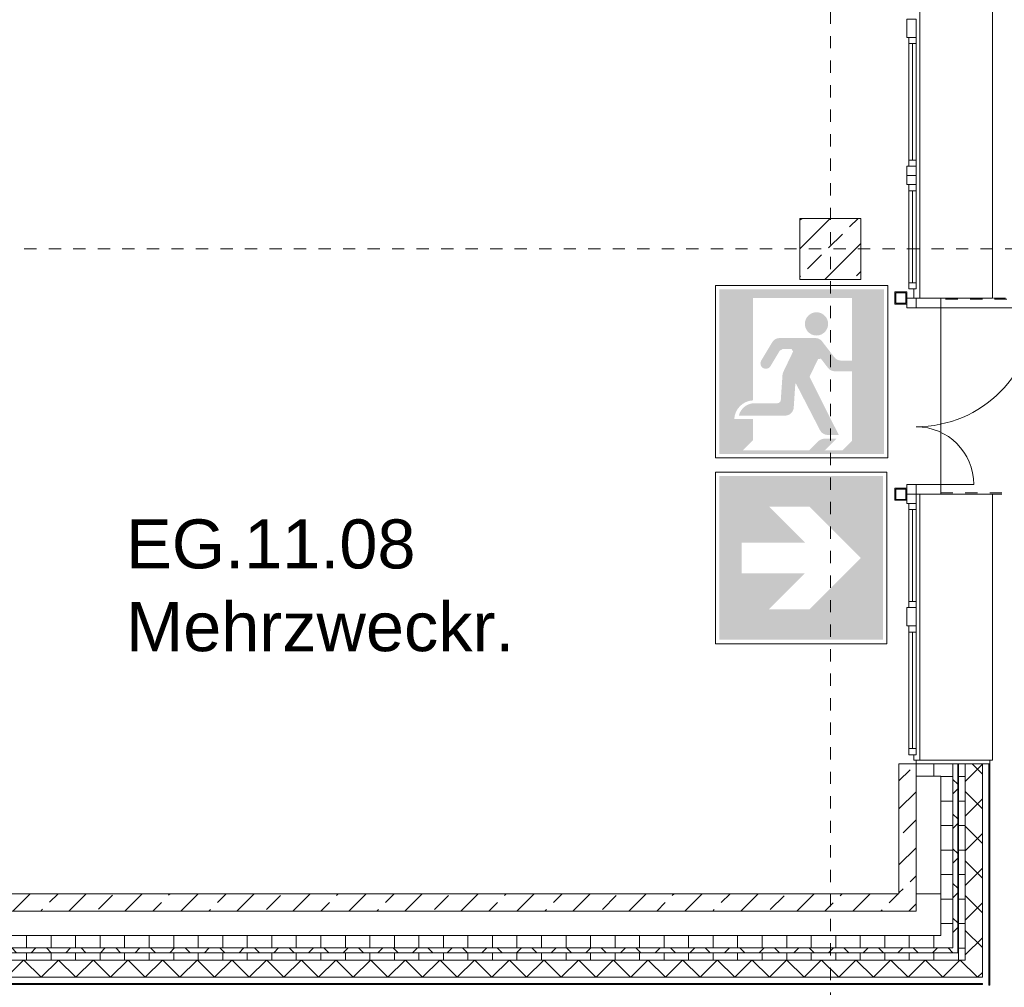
# Model space of a CAD drawing. Header units: metres. Extents: x -54 to 119, y -77 to 33.
# Tile 41 of 136: x 75.34 to 83.38, y -55.52 to -47.63. Entities that reach past the tile are written whole.
import ezdxf

# ---------------------------------------------------------------- set-up
doc = ezdxf.new("R2010")
doc.units = ezdxf.units.M
doc.linetypes.add('Rasterlinie', pattern=[0.019, 0.01, -0.003, 0.003, -0.003])
doc.linetypes.add('Verdeckt', pattern=[0.003, 0.002, -0.001])
for name, color, linetype, lineweight in [('A_Allgemeine Beschriftungen', 7, 'Continuous', 9), ('A_Fassadenelemente', 7, 'Continuous', 9), ('A_Fassadenpfosten', 7, 'Continuous', 9), ('A_Fenster', 7, 'Continuous', 9), ('A_Geschossdecken', 7, 'Continuous', 9), ('A_Importierte Elemente in Familien', 7, 'Continuous', 9), ('A_Raster', 7, 'Continuous', 9), ('A_Räume_Beschriftung', 7, 'Continuous', 9), ('A_Tragwerksstützen', 7, 'Continuous', 9), ('A_Tragwerksstützen_Stahlbeton', 7, 'Continuous', 18), ('A_Treppen', 7, 'Continuous', 9), ('A_Türen', 7, 'Continuous', 9), ('A_Wände', 7, 'Continuous', 9), ('A_Wände_Schraffur', 7, 'Continuous', 18)]:
    doc.layers.add(name, color=color, linetype=linetype, lineweight=lineweight)
doc.styles.add('Arial_B', font='txt', dxfattribs={"height": 0.3999999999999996})
pattern_1 = [(45, (0, 0), (-0.2283954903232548, 0.2283954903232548), []), (45, (0.228, 0), (-0.2283954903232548, 0.2283954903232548), [0.161, -0.081])]
pattern_2 = [(0, (0, 0), (0, 0.2), []), (90, (0, 0), (-0.2, 0), [])]
pattern_3 = [(45, (0, 0), (-0.1414213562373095, 0.1414213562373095), []), (135, (0, 0), (-0.1414213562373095, -0.1414213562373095), [])]

# ---------------------------------------------------------------- blocks, each defined once
blk = doc.blocks.new('STB Stütze - rechteckig - STB 50 x 50-V51-BS_Übersicht_EG_BRANDSCHUTZ')
at = {"layer": 'A_Tragwerksstützen'}
h = blk.add_hatch(dxfattribs=at)
h.set_pattern_fill('FP_71', color=256, style=0, pattern_type=2)
h.set_pattern_definition([(45, (-81.956, 49.49699999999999), (-0.2283954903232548, 0.2283954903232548), []), (45, (-81.728, 49.49699999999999), (-0.2283954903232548, 0.2283954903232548), [0.161, -0.081])])
h.paths.add_polyline_path([(0.2500000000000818, -0.2500000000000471), (0.2500000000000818, 0.2499999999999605), (-0.2499999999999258, 0.2499999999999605), (-0.2499999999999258, -0.2500000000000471)], flags=0)
at = {"layer": 'A_Tragwerksstützen_Stahlbeton'}
for p, q in [((0.2499999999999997, 0.25), (-0.2500000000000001, 0.25)), ((-0.2500000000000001, 0.25), (-0.2500000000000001, -0.2499999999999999)), ((0.2499999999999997, -0.2499999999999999), (0.2499999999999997, 0.25)), ((-0.2500000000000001, -0.2499999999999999), (0.2499999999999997, -0.2499999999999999))]:
    blk.add_line(p, q, dxfattribs=at)
blk = doc.blocks.new('Systemelement - GSH_Fassadenelement_132-132-132-6511480-BS_Übersicht_EG_BRANDSCHUTZ')
at = {"layer": 'A_Fassadenelemente'}
for p, q in [((-0.302000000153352, -0.052), (0.302000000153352, -0.052)), ((-0.302000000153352, -0.06), (-0.302000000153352, -0.052)), ((0.302000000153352, -0.06), (-0.302000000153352, -0.06)), ((0.302000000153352, -0.06), (0.302000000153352, -0.052))]:
    blk.add_line(p, q, dxfattribs=at)
blk = doc.blocks.new('Systemelement - GSH_Fassadenelement_132-132-132-6511472-BS_Übersicht_EG_BRANDSCHUTZ')
at = {"layer": 'A_Fassadenelemente'}
for p, q in [((-0.3259999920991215, 0.06), (0.3259999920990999, 0.06)), ((-0.3259999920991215, 0.052), (-0.3259999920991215, 0.06)), ((0.3259999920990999, 0.052), (-0.3259999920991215, 0.052)), ((0.3259999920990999, 0.052), (0.3259999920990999, 0.06))]:
    blk.add_line(p, q, dxfattribs=at)
blk = doc.blocks.new('Systemelement - GSH_Fassadenelement_132-132-132-6511474-BS_Übersicht_EG_BRANDSCHUTZ')
at = {"layer": 'A_Fassadenelemente'}
for p, q in [((-0.6000000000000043, 0.06), (0.5999999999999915, 0.06)), ((-0.6000000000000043, 0.052), (-0.6000000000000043, 0.06)), ((0.5999999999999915, 0.052), (-0.6000000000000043, 0.052)), ((0.5999999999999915, 0.052), (0.5999999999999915, 0.06))]:
    blk.add_line(p, q, dxfattribs=at)
blk = doc.blocks.new('Systemelement - GSH_Fassadenelement_132-132-132-6636848-BS_Übersicht_EG_BRANDSCHUTZ')
at = {"layer": 'A_Fassadenelemente'}
for p, q in [((-0.5999999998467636, -0.052), (0.5999999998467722, -0.052)), ((-0.5999999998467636, -0.06), (-0.5999999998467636, -0.052)), ((0.5999999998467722, -0.06), (-0.5999999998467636, -0.06)), ((0.5999999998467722, -0.06), (0.5999999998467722, -0.052))]:
    blk.add_line(p, q, dxfattribs=at)
blk = doc.blocks.new('Fensterbank1 - Fensterbank-6073046-BS_Übersicht_EG_BRANDSCHUTZ')
at = {"layer": 'A_Fenster'}
for p, q in [((82.68691335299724, -44.12696157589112), (82.68691335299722, -49.89696157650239)), ((83.27998251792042, -49.89696157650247), (83.27998251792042, -44.12696157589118)), ((82.63600751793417, -49.82196157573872), (82.63600751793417, -49.89696157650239)), ((82.68691335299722, -49.89696157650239), (82.65600751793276, -49.89696157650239)), ((83.27559186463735, -49.89696157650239), (82.68691335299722, -49.89696157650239)), ((83.27998251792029, -49.89696157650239), (83.27559186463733, -49.89696157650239)), ((82.65600751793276, -51.49696157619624), (82.68691335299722, -51.49696157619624)), ((82.68691335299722, -51.49696157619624), (83.27559186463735, -51.49696157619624)), ((82.68691335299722, -51.49696157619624), (82.68691335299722, -53.66696157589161)), ((83.27559186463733, -51.49696157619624), (83.27998251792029, -51.49696157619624)), ((83.27998251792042, -53.66696157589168), (83.27998251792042, -51.49696157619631)), ((82.63600751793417, -53.62196157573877), (82.63600751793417, -53.66696157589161)), ((82.656007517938, -53.66696157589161), (82.63600751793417, -53.66696157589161)), ((83.27559186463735, -53.66696157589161), (83.25600751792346, -53.66696157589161)), ((83.27998251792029, -53.66696157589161), (83.27559186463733, -53.66696157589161))]:
    blk.add_line(p, q, dxfattribs=at)
blk = doc.blocks.new('Metal_Verkleidung - Metal_Verkleidung-6154593-BS_Übersicht_EG_BRANDSCHUTZ')
at = {"layer": 'A_Wände', "lineweight": 18}
for p, q in [((82.65600751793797, -53.66696157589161), (83.25600751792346, -53.66696157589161)), ((82.65600751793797, -53.69696157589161), (82.65600751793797, -53.66696157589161)), ((83.25600751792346, -53.69696157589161), (82.65600751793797, -53.69696157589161)), ((83.25600751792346, -53.69696157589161), (83.25600751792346, -53.66696157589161))]:
    blk.add_line(p, q, dxfattribs=at)
blk = doc.blocks.new('GSH_Fassade_Fenster_1flg - GSH_Fassade_Fenster_1flg-6402572-BS_Übersicht_EG_BRANDSCHUTZ')
at = {"layer": 'A_Fassadenelemente'}
for p, q in [((-0.5249999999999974, 0.0150000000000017), (-0.475000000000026, 0.0150000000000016)), ((-0.5249999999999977, -0.0449999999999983), (-0.5249999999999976, 0.0150000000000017)), ((-0.475000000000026, 0.0150000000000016), (0.4749999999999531, 0.0149999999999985)), ((-0.4750000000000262, -0.0449999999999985), (-0.475000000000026, 0.0150000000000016)), ((0.5249999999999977, 0.0149999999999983), (0.4749999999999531, 0.0149999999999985)), ((0.474999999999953, -0.0450000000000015), (0.4749999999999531, 0.0149999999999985)), ((0.5249999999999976, -0.0450000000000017), (0.5249999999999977, 0.0149999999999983)), ((-0.5249999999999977, -0.0449999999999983), (-0.4750000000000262, -0.0449999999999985)), ((0.4749999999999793, -0.0149999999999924), (-0.4750000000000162, -0.0149999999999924)), ((0.474999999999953, -0.0450000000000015), (-0.4750000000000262, -0.0449999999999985)), ((0.5249999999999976, -0.0450000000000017), (0.474999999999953, -0.0450000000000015))]:
    blk.add_line(p, q, dxfattribs=at)
blk = doc.blocks.new('Pfosten rechteckig - 150x75-5520198-BS_Übersicht_EG_BRANDSCHUTZ')
at = {"layer": 'A_Fassadenpfosten'}
for p, q in [((0.075, 0.06), (-0.075, 0.06)), ((-0.075, 0.06), (-0.075, -0.015)), ((0.075, 0.06), (0.075, -0.015)), ((-0.075, -0.015), (0.075, -0.015))]:
    blk.add_line(p, q, dxfattribs=at)
blk = doc.blocks.new('GSH_Fassade_Fenster_1flg - GSH_Fassade_Fenster_1flg-6402585-BS_Übersicht_EG_BRANDSCHUTZ')
at = {"layer": 'A_Fassadenelemente'}
for p, q in [((-0.424999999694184, 0.0150000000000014), (-0.3749999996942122, 0.0150000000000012)), ((-0.4249999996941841, -0.0449999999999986), (-0.424999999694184, 0.0150000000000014)), ((-0.3749999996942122, 0.0150000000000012), (0.3749999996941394, 0.0149999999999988)), ((-0.3749999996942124, -0.0449999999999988), (-0.3749999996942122, 0.0150000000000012)), ((0.4249999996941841, 0.0149999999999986), (0.3749999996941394, 0.0149999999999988)), ((0.3749999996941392, -0.0450000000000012), (0.3749999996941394, 0.0149999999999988)), ((0.424999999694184, -0.0450000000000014), (0.4249999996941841, 0.0149999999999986)), ((-0.4249999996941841, -0.0449999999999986), (-0.3749999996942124, -0.0449999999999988)), ((0.3749999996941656, -0.0149999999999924), (-0.3749999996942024, -0.0149999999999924)), ((0.3749999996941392, -0.0450000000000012), (-0.3749999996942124, -0.0449999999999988)), ((0.424999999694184, -0.0450000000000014), (0.3749999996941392, -0.0450000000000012))]:
    blk.add_line(p, q, dxfattribs=at)
blk = doc.blocks.new('Pfosten rechteckig - 75x75_Recht-6402573-BS_Übersicht_EG_BRANDSCHUTZ')
at = {"layer": 'A_Fassadenpfosten'}
for p, q in [((-0.05, 0.06), (-0.075, 0.06)), ((-0.075, 0.06), (-0.075, -0.015)), ((-0.075, -0.015), (0, -0.015))]:
    blk.add_line(p, q, dxfattribs=at)
blk = doc.blocks.new('Pfosten rechteckig - 75x75_Recht-5520358-BS_Übersicht_EG_BRANDSCHUTZ')
at = {"layer": 'A_Fassadenpfosten'}
for p, q in [((0, 0.06), (-0.075, 0.06)), ((-0.075, 0.06), (-0.075, -0.015)), ((0, 0.06), (0, -0.015)), ((-0.075, -0.015), (0, -0.015))]:
    blk.add_line(p, q, dxfattribs=at)
blk = doc.blocks.new('Pfosten rechteckig - 75x75_Links-5520361-BS_Übersicht_EG_BRANDSCHUTZ')
at = {"layer": 'A_Fassadenpfosten'}
for p, q in [((0, 0.06), (-0.075, 0.06)), ((-0.075, 0.06), (-0.075, -0.015)), ((0, 0.06), (0, -0.015)), ((-0.075, -0.015), (0, -0.015))]:
    blk.add_line(p, q, dxfattribs=at)
blk = doc.blocks.new('GSH_Fassade_Tuer_2flg - A_SL_Glass_Blau-6558221-BS_Übersicht_EG_BRANDSCHUTZ')
at = {"layer": 'A_Türen'}
for p, q in [((-0.7199999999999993, 0.0600000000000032), (-0.8, 0.0600000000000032)), ((-0.8, 0.0600000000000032), (-0.8, -0.014999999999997)), ((-0.7199999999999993, -0.014999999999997), (-0.7199999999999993, 0.0600000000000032)), ((0.8000000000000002, 0.0600000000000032), (0.7200000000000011, 0.0600000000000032)), ((0.7200000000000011, 0.0600000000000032), (0.7200000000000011, -0.014999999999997)), ((0.8000000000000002, -0.014999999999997), (0.8000000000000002, 0.0600000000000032)), ((-0.8, -0.014999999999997), (-0.7199999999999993, -0.014999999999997)), ((-0.7199999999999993, -0.0149999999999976), (-0.7199999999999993, -0.4847563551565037)), ((0.7200000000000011, -0.014999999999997), (0.8000000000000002, -0.014999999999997)), ((0.7200000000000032, -0.015000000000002), (0.7200000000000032, -0.984756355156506))]:
    blk.add_line(p, q, dxfattribs=at)
for centre, radius, start, end in [((-0.7199999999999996, -0.014999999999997), 0.4697563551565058, 270, 359.9999999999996), ((0.7200000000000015, -0.0149999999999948), 0.9697563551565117, 180.0000000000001, 269.9999999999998)]:
    blk.add_arc(centre, radius, start, end, dxfattribs=at)
blk = doc.blocks.new('SHS Stütze _EN 10219-2_ - SHS 100 x 8-6617283-BS_Übersicht_EG_BRANDSCHUTZ')
at = {"layer": 'A_Tragwerksstützen'}
h = blk.add_hatch(dxfattribs=at)
h.set_pattern_fill('FP_151', color=256, style=0, pattern_type=2)
h.set_pattern_definition([(135, (-51.497, -82.531), (-0.5027529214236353, -0.5027529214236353), []), (135, (-52.25899999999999, -82.531), (-0.5027529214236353, -0.5027529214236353), [])])
h.paths.add_polyline_path([(0.0500000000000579, 0.0500000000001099), (-0.0499999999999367, 0.0500000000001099), (-0.0499999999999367, -0.049999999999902), (0.0500000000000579, -0.049999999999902)], flags=0)
h.paths.add_polyline_path([(0.0420000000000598, 0.0420000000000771), (0.0420000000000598, -0.0419999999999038), (-0.0419999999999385, -0.0419999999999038), (-0.0419999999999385, 0.0420000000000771), (0.0299999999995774, 0.0420000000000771)], flags=0)
for p, q in [((-0.0500000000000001, 0.05), (-0.0500000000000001, -0.05)), ((-0.0419999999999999, -0.0419999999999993), (-0.0419999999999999, 0.0420000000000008)), ((-0.0419999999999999, 0.0420000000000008), (0.042, 0.0420000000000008)), ((0.0499999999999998, 0.05), (-2e-16, 0.05)), ((0.042, 0.0420000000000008), (0.042, -0.0419999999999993)), ((0.0499999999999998, -0.05), (0.0499999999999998, 0.05)), ((-0.0500000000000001, -0.05), (0.0499999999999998, -0.05)), ((0.042, -0.0419999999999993), (-0.0419999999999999, -0.0419999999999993))]:
    blk.add_line(p, q, dxfattribs=at)
blk = doc.blocks.new('SHS Stütze _EN 10219-2_ - SHS 100 x 8-6617281-BS_Übersicht_EG_BRANDSCHUTZ')
at = {"layer": 'A_Tragwerksstützen'}
for p, q in [((-0.0500000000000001, 0.05), (0.0499999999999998, 0.05)), ((-0.0500000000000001, -0.05), (-0.0500000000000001, 0.05)), ((-0.0419999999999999, 0.0419999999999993), (-0.0419999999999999, -0.0420000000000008)), ((0.042, 0.0419999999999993), (-0.0419999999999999, 0.0419999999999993)), ((0.042, -0.0420000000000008), (0.042, 0.0419999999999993)), ((0.0499999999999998, 0.05), (0.0499999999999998, -0.05)), ((-0.0419999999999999, -0.0420000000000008), (0.042, -0.0420000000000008)), ((0.0499999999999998, -0.05), (-3.4e-14, -0.05))]:
    blk.add_line(p, q, dxfattribs=at)
blk = doc.blocks.new('Sammelstelle_Symbol - Sammelstelle_Symbol-7037390-BS_Übersicht_EG_BRANDSCHUTZ')
at = {"layer": 'A_Importierte Elemente in Familien'}
h = blk.add_hatch(color=256, dxfattribs=at)
edge = h.paths.add_edge_path(flags=0)
edge.add_line((-0.002012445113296, 0.0029498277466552), (-0.002012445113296, -0.0012225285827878))
edge.add_arc((-0.0019675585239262, -0.002027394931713), 0.0008061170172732, 93.19202166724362, 177.1169329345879)
edge.add_line((-0.0027726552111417, -0.0019868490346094), (-0.0033780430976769, -0.0019868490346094))
edge.add_line((-0.0033780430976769, -0.0019868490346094), (-0.0033780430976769, 0.0033037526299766))
edge.add_line((-0.0033780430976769, 0.0033037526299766), (0.0033343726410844, 0.0033037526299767))
edge.add_line((0.0033343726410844, 0.0033037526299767), (0.0033343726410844, -0.0034086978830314))
edge.add_line((0.0033343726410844, -0.0034086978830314), (0.0016408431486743, -0.0034086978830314))
edge.add_line((0.0016408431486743, -0.0032646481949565), (0.0016408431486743, -0.0034086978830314))
edge.add_line((0.0016408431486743, -0.0032646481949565), (0.002035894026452, -0.0028697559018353))
edge.add_line((0.002035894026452, -0.0028697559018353), (0.002035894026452, 0.0029498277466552))
edge.add_line((0.002035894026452, 0.0029498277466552), (-0.002012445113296, 0.0029498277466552))
h = blk.add_hatch(color=256, dxfattribs=at)
edge = h.paths.add_edge_path(flags=0)
edge.add_arc((0.0005820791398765, 0.0018953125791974), 0.000473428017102, 8.524e-13, 180.0000000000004)
edge.add_line((0.0001086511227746, 0.0018953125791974), (0.0010555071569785, 0.0018953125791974))
h = blk.add_hatch(color=256, dxfattribs=at)
edge = h.paths.add_edge_path(flags=0)
edge.add_arc((0.0005820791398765, 0.0018953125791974), 0.000473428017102, 180.0000000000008, 360.0000000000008)
edge.add_line((0.0010555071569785, 0.0018953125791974), (0.0001086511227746, 0.0018953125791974))
h = blk.add_hatch(color=256, dxfattribs=at)
edge = h.paths.add_edge_path(flags=0)
edge.add_line((0.0008119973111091, 0.0011807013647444), (0.0013063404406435, 0.0005360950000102))
edge.add_arc((0.0015853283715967, 0.0007500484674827), 0.0003515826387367, 217.4842912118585, 270.0000000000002)
edge.add_line((0.0015853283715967, 0.000398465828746), (0.002035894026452, 0.000398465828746))
edge.add_line((0.002035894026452, 0.000398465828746), (0.002035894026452, -3.84700853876e-05))
edge.add_line((0.002035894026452, -3.84700853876e-05), (0.0013312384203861, -3.84700853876e-05))
edge.add_arc((0.0013312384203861, 0.0003131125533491), 0.0003515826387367, 217.4842912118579, 270.00000000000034, ccw=False)
edge.add_line((0.0010522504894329, 9.91590858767e-05), (0.0007647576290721, 0.0004740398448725))
edge.add_line((0.0006455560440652, 0.0004616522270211), (0.0006552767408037, 0.0004766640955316))
edge.add_line((0.0006552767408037, 0.0004766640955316), (0.0006684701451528, 0.0004887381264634))
edge.add_line((0.0006684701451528, 0.0004887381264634), (0.0006842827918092, 0.0004970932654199))
edge.add_line((0.0006842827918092, 0.0004970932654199), (0.0007016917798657, 0.0005011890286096))
edge.add_line((0.0007016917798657, 0.0005011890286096), (0.0007195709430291, 0.0005007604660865))
edge.add_line((0.0007195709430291, 0.0005007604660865), (0.0007367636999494, 0.0004958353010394))
edge.add_line((0.0007367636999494, 0.0004958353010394), (0.0007521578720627, 0.0004867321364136))
edge.add_line((0.0007521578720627, 0.0004867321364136), (0.0007647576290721, 0.0004740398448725))
edge.add_line((0.0006455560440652, 0.0004616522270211), (0.0002994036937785, -0.000260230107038))
edge.add_line((0.0002994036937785, -0.000260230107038), (0.0014893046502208, -0.0026343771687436))
edge.add_line((0.0014893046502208, -0.0026343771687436), (0.0010399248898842, -0.0026343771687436))
edge.add_arc((0.0010399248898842, -0.0022827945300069), 0.0003515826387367, 207.2950730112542, 270.0000000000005, ccw=False)
edge.add_line((0.0007274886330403, -0.0024440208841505), (-0.000254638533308, -0.0005407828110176))
edge.add_line((-0.0002811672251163, -0.0005462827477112), (-0.0002804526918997, -0.0005427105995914))
edge.add_line((-0.0002804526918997, -0.0005427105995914), (-0.0002788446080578, -0.0005394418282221))
edge.add_line((-0.0002788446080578, -0.0005394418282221), (-0.0002764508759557, -0.0005366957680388))
edge.add_line((-0.0002764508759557, -0.0005366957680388), (-0.0002734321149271, -0.0005346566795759))
edge.add_line((-0.0002734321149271, -0.0005346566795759), (-0.000269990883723, -0.0005334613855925))
edge.add_line((-0.000269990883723, -0.0005334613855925), (-0.0002663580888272, -0.0005331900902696))
edge.add_line((-0.0002663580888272, -0.0005331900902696), (-0.00026277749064, -0.0005338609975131))
edge.add_line((-0.00026277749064, -0.0005338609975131), (-0.0002594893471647, -0.0005354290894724))
edge.add_line((-0.0002594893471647, -0.0005354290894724), (-0.0002567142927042, -0.0005377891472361))
edge.add_line((-0.0002567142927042, -0.0005377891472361), (-0.000254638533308, -0.0005407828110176))
edge.add_line((-0.0002811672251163, -0.0005462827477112), (-0.0003468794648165, -0.001517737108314))
edge.add_arc((-0.0006976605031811, -0.0014940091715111), 0.0003515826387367, 270.00000000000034, 356.13022758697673, ccw=False)
edge.add_line((-0.0006976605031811, -0.0018455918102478), (-0.0025856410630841, -0.0018455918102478))
edge.add_arc((-0.0019391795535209, -0.0020035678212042), 0.0006654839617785, 93.0187191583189, 166.2677388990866, ccw=False)
edge.add_line((-0.0019742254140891, -0.0013390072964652), (-0.001013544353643, -0.0013390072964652))
edge.add_arc((-0.001013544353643, -0.0011983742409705), 0.0001406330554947, 269.9999999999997, 356.1302275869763)
edge.add_line((-0.0008732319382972, -0.0012078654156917), (-0.0008044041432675, -0.0001903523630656))
edge.add_line((-0.0007706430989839, -6.20649216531e-05), (-0.0007936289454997, -0.0001246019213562))
edge.add_line((-0.0007936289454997, -0.0001246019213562), (-0.0008044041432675, -0.0001903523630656))
edge.add_line((-0.0007706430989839, -6.20649216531e-05), (-0.0003720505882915, 0.0007691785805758))
edge.add_line((-0.0004354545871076, 0.0008698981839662), (-0.0004179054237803, 0.0008676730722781))
edge.add_line((-0.0004179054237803, 0.0008676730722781), (-0.0004014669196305, 0.0008611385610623))
edge.add_line((-0.0004014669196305, 0.0008611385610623), (-0.0003871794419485, 0.0008507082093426))
edge.add_line((-0.0003871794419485, 0.0008507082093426), (-0.0003759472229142, 0.000837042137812))
edge.add_line((-0.0003759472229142, 0.000837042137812), (-0.0003684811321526, 0.0008210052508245))
edge.add_line((-0.0003684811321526, 0.0008210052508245), (-0.0003652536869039, 0.0008036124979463))
edge.add_line((-0.0003652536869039, 0.0008036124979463), (-0.0003664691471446, 0.0007859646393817))
edge.add_line((-0.0003664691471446, 0.0007859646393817), (-0.0003720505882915, 0.0007691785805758))
edge.add_line((-0.0004354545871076, 0.0008698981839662), (-0.0007975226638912, 0.0008698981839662))
edge.add_line((-0.0009183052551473, 0.0008013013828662), (-0.0008959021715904, 0.0008297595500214))
edge.add_line((-0.0008959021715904, 0.0008297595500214), (-0.0008669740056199, 0.0008515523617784))
edge.add_line((-0.0008669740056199, 0.0008515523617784), (-0.0008334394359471, 0.0008652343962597))
edge.add_line((-0.0008334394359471, 0.0008652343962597), (-0.0007975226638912, 0.0008698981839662))
edge.add_line((-0.0009183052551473, 0.0008013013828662), (-0.0013066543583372, 0.0001501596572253))
edge.add_arc((-0.0014829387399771, 0.0002839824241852), 0.0002213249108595, 154.0744030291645, 322.79677530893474, ccw=False)
edge.add_line((-0.0016819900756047, 0.0003807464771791), (-0.0012250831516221, 0.0011468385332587))
edge.add_arc((-0.0009231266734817, 0.0009667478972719), 0.0003515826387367, 90.0000000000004, 149.187618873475, ccw=False)
edge.add_line((-0.0009231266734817, 0.0013183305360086), (0.0005330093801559, 0.0013183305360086))
edge.add_arc((0.0005330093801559, 0.0009667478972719), 0.0003515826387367, 37.48429121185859, 90.00000000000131, ccw=False)
h = blk.add_hatch(color=256, dxfattribs=at)
edge = h.paths.add_edge_path(flags=0)
edge.add_line((-0.002012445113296, -0.0019868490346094), (-0.002012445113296, -0.0028521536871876))
edge.add_line((-0.002012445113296, -0.0028521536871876), (-0.0024251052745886, -0.0032646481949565))
edge.add_line((-0.0024251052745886, -0.0032646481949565), (0.0002822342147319, -0.0032646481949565))
edge.add_line((0.0002822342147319, -0.0032646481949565), (0.0006558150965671, -0.002891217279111))
edge.add_arc((0.0009043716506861, -0.0031398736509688), 0.0003515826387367, 90.00000000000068, 134.9884976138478, ccw=False)
edge.add_line((0.0009043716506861, -0.0027882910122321), (0.0013883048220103, -0.0027882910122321))
edge.add_line((0.0013883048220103, -0.0027882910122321), (0.0009117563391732, -0.0032646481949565))
edge.add_line((0.0009117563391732, -0.0032646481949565), (0.0016408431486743, -0.0032646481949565))
edge.add_line((0.0016408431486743, -0.0034086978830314), (0.0016408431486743, -0.0032646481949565))
edge.add_line((0.0016408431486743, -0.0034086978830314), (-0.0033780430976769, -0.0034086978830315))
edge.add_line((-0.0033780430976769, -0.0034086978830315), (-0.0033780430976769, -0.0019868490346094))
edge.add_line((-0.0033780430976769, -0.0019868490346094), (-0.002012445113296, -0.0019868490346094))
at = {"layer": 'A_Importierte Elemente in Familien', "flags": 128}
for points in [[(0.0034939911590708, 0.0034633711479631), (0.0017360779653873, 0.0034633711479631), (-2.18352282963e-05, 0.0034633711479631), (-0.0017797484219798, 0.0034633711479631), (-0.0035376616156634, 0.0034633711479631)], [(-0.0035376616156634, 0.0034633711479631), (-0.0035376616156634, 0.0017054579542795), (-0.0035376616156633, -5.2455239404e-05), (-0.0035376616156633, -0.0018103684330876), (-0.0035376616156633, -0.0035682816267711)], [(0.0034939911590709, -0.0035682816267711), (0.0034939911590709, -0.0018103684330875), (0.0034939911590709, -5.2455239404e-05), (0.0034939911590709, 0.0017054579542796), (0.0034939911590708, 0.0034633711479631)], [(-0.0035376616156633, -0.0035682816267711), (-0.0017797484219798, -0.0035682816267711), (-2.18352282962e-05, -0.0035682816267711), (0.0017360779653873, -0.0035682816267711), (0.0034939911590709, -0.0035682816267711)]]:
    blk.add_lwpolyline(points, dxfattribs=at)
blk = doc.blocks.new('Richtungsangabe rechts - Symbol - Direction Indicator _green_ right DIN ISO 23601 - Symbol_dwg-7037662-BS_Übersicht_EG_BRANDSCHUTZ')
at = {"layer": 'A_Importierte Elemente in Familien'}
h = blk.add_hatch(color=256, dxfattribs=at)
h.paths.add_polyline_path([(0.0031258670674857, 0.0079937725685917), (0.0052238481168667, 0.0058957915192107), (0.0015241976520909, 0.0058957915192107), (0.0015241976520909, 0.0041042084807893), (0.0052238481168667, 0.0041042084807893), (0.0031258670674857, 0.0020062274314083), (0.0054885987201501, 0.0020062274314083), (0.0084823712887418, 0.005), (0.0054885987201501, 0.0079937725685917)], flags=0)
h.paths.add_polyline_path([(0.009773, 0.009773), (0.009773, 0.0002269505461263), (0.000227, 0.0002269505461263), (0.000227, 0.009773)], flags=0)
at = {"layer": 'A_Importierte Elemente in Familien', "flags": 128}
for points in [[(0.01, 0.01), (0.0075, 0.01), (0.005, 0.01), (0.0025, 0.01), (0, 0.01)], [(0, 0.01), (0, 0.0075), (0, 0.005), (0, 0.0025), (0, 0)], [(0.01, 0), (0.01, 0.0025), (0.01, 0.005), (0.01, 0.0075), (0.01, 0.01)], [(0, 0), (0.0025, 0), (0.005, 0), (0.0075, 0), (0.01, 0)]]:
    blk.add_lwpolyline(points, dxfattribs=at)
blk = doc.blocks.new('Richtungsangabe rechts - Symbol - Richtungsangabe rechts - Symbol-7037664-BS_Übersicht_EG_BRANDSCHUTZ')
at = {"xscale": 0.6990391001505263, "yscale": 0.6990391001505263, "zscale": 0.6990391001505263}
blk.add_blockref('Richtungsangabe rechts - Symbol - Direction Indicator _green_ right DIN ISO 23601 - Symbol_dwg-7037662-BS_Übersicht_EG_BRANDSCHUTZ', (-0.0034853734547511, -0.0034712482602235), dxfattribs=at)

msp = doc.modelspace()

# ---------------------------------------------------------------- hatches: boundary and pattern name
at = {"layer": 'A_Wände_Schraffur', "lineweight": 9}
h = msp.add_hatch(dxfattribs=at)
h.set_pattern_fill('FP_9', color=256, style=0, pattern_type=2)
h.set_pattern_definition(pattern_1)
h.paths.add_polyline_path([(82.65600751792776, -54.89696157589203), (82.65600751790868, -53.69696157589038), (82.51600751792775, -53.69696157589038), (82.51600751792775, -54.89696157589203)], flags=0)
h = msp.add_hatch(dxfattribs=at)
h.set_pattern_fill('FP_1', color=256, style=0, pattern_type=2)
h.set_pattern_definition(pattern_2)
h.paths.add_polyline_path([(82.68691335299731, -53.79696157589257), (82.85600751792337, -53.79696157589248), (82.85600751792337, -53.69696157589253), (82.65600751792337, -53.69696157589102), (82.65600751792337, -53.79696157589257), (82.67600751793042, -53.79696157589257)], flags=0)
h = msp.add_hatch(dxfattribs=at)
h.set_pattern_fill('FP_1', color=256, style=0, pattern_type=2)
h.set_pattern_definition(pattern_2)
h.paths.add_polyline_path([(82.95600751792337, -55.096961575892), (82.95600751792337, -53.69696157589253), (82.85600751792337, -53.69696157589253), (82.85600751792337, -55.096961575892)], flags=0)
h = msp.add_hatch(dxfattribs=at)
h.set_pattern_fill('FP_2', color=256, style=0, pattern_type=2)
h.set_pattern_definition(pattern_3)
h.paths.add_polyline_path([(82.95600751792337, -55.19696157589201), (82.9960075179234, -55.19696157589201), (82.99600751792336, -53.69696157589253), (82.95600751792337, -53.69696157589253), (82.95600751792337, -55.096961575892)], flags=0)
h = msp.add_hatch(dxfattribs=at)
h.set_pattern_fill('FP_1', color=256, style=0, pattern_type=2)
h.set_pattern_definition(pattern_2)
h.paths.add_polyline_path([(83.01200751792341, -55.23696157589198), (83.05600751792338, -55.23696157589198), (83.05600751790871, -53.69696157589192), (82.99600751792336, -53.69696157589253), (82.9960075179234, -55.23696157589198)], flags=0)
h = msp.add_hatch(dxfattribs=at)
h.set_pattern_fill('FP_2', color=256, style=0, pattern_type=2)
h.set_pattern_definition(pattern_3)
h.paths.add_polyline_path([(83.1960075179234, -55.29696157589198), (83.1960075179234, -53.69696157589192), (83.05600751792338, -53.69696157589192), (83.05600751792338, -55.29696157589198), (83.12251264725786, -55.29696157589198)], flags=0)
h = msp.add_hatch(dxfattribs=at)
h.set_pattern_fill('FP_9', color=256, style=0, pattern_type=2)
h.set_pattern_definition(pattern_1)
h.paths.add_polyline_path([(82.51600751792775, -54.89696157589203), (82.51600751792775, -54.75696157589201), (74.15600751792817, -54.75696157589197), (74.15600751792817, -54.89696157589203), (80.86820775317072, -54.89696157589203)], flags=0)
h = msp.add_hatch(dxfattribs=at)
h.set_pattern_fill('FP_1', color=256, style=0, pattern_type=2)
h.set_pattern_definition(pattern_2)
h.paths.add_polyline_path([(80.86820775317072, -55.19696157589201), (82.95600751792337, -55.19696157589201), (82.95600751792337, -55.096961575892), (73.85600751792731, -55.096961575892), (73.85600751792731, -55.19696157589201), (76.35959796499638, -55.19696157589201)], flags=0)
h = msp.add_hatch(dxfattribs=at)
h.set_pattern_fill('FP_1', color=256, style=0, pattern_type=2)
h.set_pattern_definition(pattern_2)
h.paths.add_polyline_path([(82.51600751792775, -55.29696157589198), (83.05600751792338, -55.29696157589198), (83.05600751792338, -55.23696157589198), (73.75600751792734, -55.23696157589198), (73.75600751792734, -55.29696157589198), (80.86820775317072, -55.29696157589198)], flags=0)
h = msp.add_hatch(dxfattribs=at)
h.set_pattern_fill('FP_2', color=256, style=0, pattern_type=2)
h.set_pattern_definition(pattern_3)
h.paths.add_polyline_path([(82.51600751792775, -55.23696157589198), (82.9960075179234, -55.23696157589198), (82.9960075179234, -55.19696157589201), (73.8160075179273, -55.19696157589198), (73.8160075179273, -55.23696157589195), (80.86820775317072, -55.23696157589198)], flags=0)
h = msp.add_hatch(dxfattribs=at)
h.set_pattern_fill('FP_2', color=256, style=0, pattern_type=2)
h.set_pattern_definition(pattern_3)
h.paths.add_polyline_path([(83.12251264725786, -55.43696157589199), (83.1960075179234, -55.43696157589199), (83.1960075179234, -55.29696157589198), (73.61600751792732, -55.29696157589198), (73.61600751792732, -55.43696157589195), (82.85600751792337, -55.43696157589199)], flags=0)

# ---------------------------------------------------------------- linework, layer by layer
at = {"layer": 'A_Geschossdecken'}
for p, q in [((82.85600751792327, -51.49696157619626), (82.85600751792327, -49.8969615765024)), ((82.65600751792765, -54.75696157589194), (82.85600751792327, -54.75696157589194))]:
    msp.add_line(p, q, dxfattribs=at)
at = {"layer": 'A_Raster', "linetype": 'Rasterlinie'}
for p, q in [((81.95600751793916, -66.66020918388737), (81.95600751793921, 31.78443745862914)), ((6.58114391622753, -49.49696157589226), (94.58744689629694, -49.49696157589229))]:
    msp.add_line(p, q, dxfattribs=at)
at = {"layer": 'A_Treppen', "linetype": 'Verdeckt'}
for p, q in [((82.85600751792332, -49.89696157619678), (82.85600751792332, -49.90696157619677)), ((83.38600751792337, -49.89696157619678), (82.85600751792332, -49.89696157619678)), ((83.39600751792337, -49.90696157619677), (82.85600751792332, -49.90696157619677)), ((82.85600751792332, -49.90696157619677), (82.85600751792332, -51.48696157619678)), ((82.85600751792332, -51.48696157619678), (82.85600751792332, -51.49696157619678)), ((82.85600751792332, -51.48696157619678), (83.39600751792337, -51.48696157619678)), ((82.85600751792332, -51.49696157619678), (83.38600751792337, -51.49696157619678))]:
    msp.add_line(p, q, dxfattribs=at)
at = {"layer": 'A_Wände', "lineweight": 18}
for p, q in [((82.51600751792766, -54.75696157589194), (82.51600751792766, -53.69696157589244)), ((82.51600751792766, -53.69696157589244), (83.19600751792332, -53.69696157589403)), ((83.0560075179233, -55.29696157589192), (83.0560075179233, -53.69696157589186)), ((83.1960075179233, -53.69696157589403), (83.1960075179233, -55.43696157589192)), ((82.65600751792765, -53.79696157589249), (82.65600751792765, -54.89696157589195)), ((82.85600751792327, -53.79696157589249), (82.65600751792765, -53.79696157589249)), ((82.85600751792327, -55.09696157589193), (82.85600751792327, -53.79696157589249)), ((74.2960075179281, -54.75696157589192), (82.51600751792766, -54.75696157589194)), ((82.65600751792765, -54.89696157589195), (74.15600751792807, -54.89696157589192)), ((73.95600751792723, -55.0969615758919), (82.85600751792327, -55.09696157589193)), ((83.0560075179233, -55.29696157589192), (73.75600751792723, -55.2969615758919)), ((83.1960075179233, -55.43696157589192), (73.61600751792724, -55.43696157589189))]:
    msp.add_line(p, q, dxfattribs=at)
at = {"layer": 'A_Wände'}
for p, q in [((82.65600751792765, -53.79696157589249), (82.65600751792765, -53.69696157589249)), ((82.95600751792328, -55.19696157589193), (82.95600751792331, -53.69696157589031)), ((82.99600751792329, -55.23696157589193), (82.99600751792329, -53.69696157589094)), ((73.81600751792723, -55.23696157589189), (82.99600751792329, -55.23696157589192)), ((73.85600751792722, -55.19696157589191), (82.95600751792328, -55.19696157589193))]:
    msp.add_line(p, q, dxfattribs=at)

# ---------------------------------------------------------------- block references
at = {"layer": 'A_Allgemeine Beschriftungen', "xscale": 200, "yscale": 200, "zscale": 200}
for name, p in [('Sammelstelle_Symbol - Sammelstelle_Symbol-7037390-BS_Übersicht_EG_BRANDSCHUTZ', (81.72671252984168, -50.48696157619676)), ('Richtungsangabe rechts - Symbol - Richtungsangabe rechts - Symbol-7037664-BS_Übersicht_EG_BRANDSCHUTZ', (81.71600751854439, -52.02196157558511))]:
    msp.add_blockref(name, p, dxfattribs=at)
at = {"layer": 'A_Fassadenelemente'}
for name, p, rotation in [('GSH_Fassade_Fenster_1flg - GSH_Fassade_Fenster_1flg-6402572-BS_Übersicht_EG_BRANDSCHUTZ', (82.64100751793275, -48.29696157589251), 270), ('GSH_Fassade_Fenster_1flg - GSH_Fassade_Fenster_1flg-6402585-BS_Übersicht_EG_BRANDSCHUTZ', (82.64100751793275, -49.39696157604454), 270), ('GSH_Fassade_Fenster_1flg - GSH_Fassade_Fenster_1flg-6402585-BS_Übersicht_EG_BRANDSCHUTZ', (82.64100751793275, -51.99696157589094), 270), ('GSH_Fassade_Fenster_1flg - GSH_Fassade_Fenster_1flg-6402572-BS_Übersicht_EG_BRANDSCHUTZ', (82.64100751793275, -53.09696157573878), 270), ('Systemelement - GSH_Fassadenelement_132-132-132-6636848-BS_Übersicht_EG_BRANDSCHUTZ', (83.19600751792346, -54.29696157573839), 90), ('Systemelement - GSH_Fassadenelement_132-132-132-6511480-BS_Übersicht_EG_BRANDSCHUTZ', (83.19600751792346, -55.1989615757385), 90), ('Systemelement - GSH_Fassadenelement_132-132-132-6511474-BS_Übersicht_EG_BRANDSCHUTZ', (74.7440075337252, -55.43696157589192), 180), ('Systemelement - GSH_Fassadenelement_132-132-132-6511474-BS_Übersicht_EG_BRANDSCHUTZ', (75.94400753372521, -55.4369615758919), 180), ('Systemelement - GSH_Fassadenelement_132-132-132-6511474-BS_Übersicht_EG_BRANDSCHUTZ', (77.14400753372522, -55.4369615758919), 180), ('Systemelement - GSH_Fassadenelement_132-132-132-6511474-BS_Übersicht_EG_BRANDSCHUTZ', (78.34400753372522, -55.4369615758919), 180), ('Systemelement - GSH_Fassadenelement_132-132-132-6511474-BS_Übersicht_EG_BRANDSCHUTZ', (79.54400753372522, -55.43696157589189), 180), ('Systemelement - GSH_Fassadenelement_132-132-132-6511474-BS_Übersicht_EG_BRANDSCHUTZ', (80.74400753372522, -55.43696157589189), 180), ('Systemelement - GSH_Fassadenelement_132-132-132-6511474-BS_Übersicht_EG_BRANDSCHUTZ', (81.94400753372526, -55.43696157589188), 180), ('Systemelement - GSH_Fassadenelement_132-132-132-6511472-BS_Übersicht_EG_BRANDSCHUTZ', (82.87000752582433, -55.43696157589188), 180)]:
    msp.add_blockref(name, p, dxfattribs=dict(at, rotation=rotation))
at = {"layer": 'A_Fassadenpfosten', "extrusion": (0, 0, -1), "rotation": 270}
for name, p in [('Pfosten rechteckig - 150x75-5520198-BS_Übersicht_EG_BRANDSCHUTZ', (-82.64100751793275, -47.69696157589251)), ('Pfosten rechteckig - 75x75_Recht-5520358-BS_Übersicht_EG_BRANDSCHUTZ', (-82.64100751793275, -48.89696157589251)), ('Pfosten rechteckig - 150x75-5520198-BS_Übersicht_EG_BRANDSCHUTZ', (-82.64100751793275, -52.49696157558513))]:
    msp.add_blockref(name, p, dxfattribs=at)
at = {"layer": 'A_Fassadenpfosten', "rotation": 90}
for name, p in [('Pfosten rechteckig - 75x75_Links-5520361-BS_Übersicht_EG_BRANDSCHUTZ', (82.64100751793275, -48.89696157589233)), ('Pfosten rechteckig - 75x75_Recht-6402573-BS_Übersicht_EG_BRANDSCHUTZ', (82.64100751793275, -51.49696157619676))]:
    msp.add_blockref(name, p, dxfattribs=at)
at = {"layer": 'A_Fenster'}
msp.add_blockref('Fensterbank1 - Fensterbank-6073046-BS_Übersicht_EG_BRANDSCHUTZ', (0, 0), dxfattribs=at)
at = {"layer": 'A_Tragwerksstützen'}
msp.add_blockref('STB Stütze - rechteckig - STB 50 x 50-V51-BS_Übersicht_EG_BRANDSCHUTZ', (81.95600751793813, -49.49696157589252), dxfattribs=at)
for name, p, rotation in [('SHS Stütze _EN 10219-2_ - SHS 100 x 8-6617281-BS_Übersicht_EG_BRANDSCHUTZ', (82.53100751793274, -49.89696157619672), 90.0000000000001), ('SHS Stütze _EN 10219-2_ - SHS 100 x 8-6617283-BS_Übersicht_EG_BRANDSCHUTZ', (82.53100751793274, -51.49696157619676), 269.9999999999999)]:
    msp.add_blockref(name, p, dxfattribs=dict(at, rotation=rotation))
at = {"layer": 'A_Türen', "rotation": 90}
msp.add_blockref('GSH_Fassade_Tuer_2flg - A_SL_Glass_Blau-6558221-BS_Übersicht_EG_BRANDSCHUTZ', (82.64100751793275, -50.69696157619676), dxfattribs=at)
at = {"layer": 'A_Wände'}
msp.add_blockref('Metal_Verkleidung - Metal_Verkleidung-6154593-BS_Übersicht_EG_BRANDSCHUTZ', (0, 0), dxfattribs=at)

# ---------------------------------------------------------------- texts
at = {"layer": 'A_Räume_Beschriftung', "char_height": 0.3999999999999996, "attachment_point": 1, "style": 'Arial_B'}
for s, insert, width in [('EG.11.08', (76.21207794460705, -51.70261675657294), 2.918142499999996), ('Mehrzweckr.', (76.21207794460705, -52.37730425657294), 4.200842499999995)]:
    msp.add_mtext(s, dxfattribs=dict(at, insert=insert, width=width))

doc.saveas('drawing.dxf')
